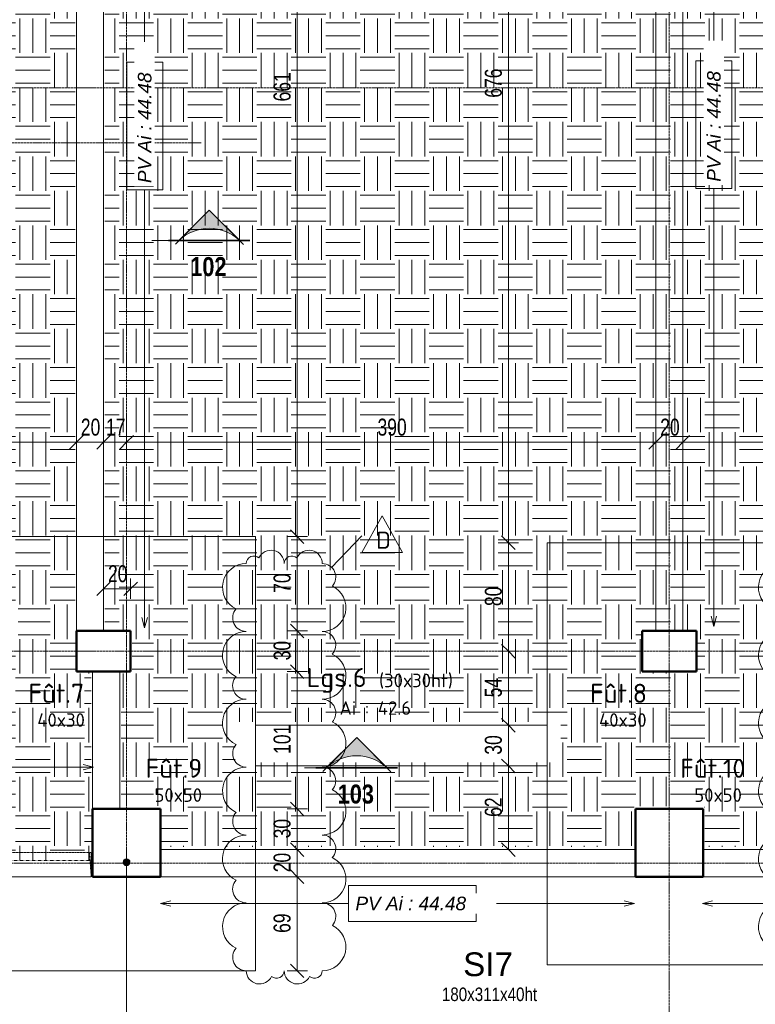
# Model space of a CAD drawing. Header units: millimetres. Extents: x 3690 to 285311, y -2348 to 78336.
# Tile 5 of 46: x 66418 to 71839, y 50834 to 58089. Entities that reach past the tile are written whole.
import ezdxf

# ---------------------------------------------------------------- set-up
doc = ezdxf.new("R2010")
doc.units = ezdxf.units.MM
for name, pattern in [('Ligne de quadrillage', [22.225, 12.7, -3.175, 3.175, -3.175]), ('Tiret 1_16_', [3.175, 1.5875, -1.5875]), ('tiret perso', [2.6, 1.3, -1.3])]:
    doc.linetypes.add(name, pattern=pattern)
for name, color, linetype, lineweight in [('A-ANNO-DIMS', 211, 'Continuous', 9), ('A-ANNO-DIMS-50', 211, 'Continuous', 9), ('A-DETL', 90, 'Continuous', 5), ('A-DETL-GENF', 92, 'Continuous', 5), ('A-FLOR-OTLN', 51, 'Continuous', 5), ('A-WALL', 113, 'Continuous', 9), ('G-ANNO-DIMS', 111, 'Continuous', 9), ('G-ANNO-REVC', 71, 'Continuous', 9), ('G-ANNO-REVC-IDEN', 71, 'Continuous', 9), ('G-ANNO-SYMB', 111, 'Continuous', 9), ('G-ANNO-TEXT', 231, 'Continuous', 9), ('S-BEAM', 12, 'Continuous', 5), ('S-BEAM-IDEN', 2, 'Continuous', 9), ('S-COLS', 52, 'Continuous', 5), ('S-COLS-IDEN', 171, 'Continuous', 9), ('S-FNDN', 32, 'Continuous', 9), ('S-FNDN-IDEN', 2, 'Continuous', 9), ('S-GRID', 1, 'Continuous', 9)]:
    doc.layers.add(name, color=color, linetype=linetype, lineweight=lineweight)
doc.styles.add('Arial Narrow_5', font='ARIALN.TTF', dxfattribs={"width": 0.9, "height": 125})
doc.styles.add('Arial Narrow_B_4', font='ARIALNB.TTF', dxfattribs={"height": 140})
doc.styles.add('Arial_6', font='arial.ttf', dxfattribs={"width": 0.8, "height": 100})
doc.styles.add('Arial_7', font='arial.ttf', dxfattribs={"height": 175})
doc.styles.add('Arial_I_1', font='ariali.ttf', dxfattribs={"height": 100})
doc.styles.add('ISOCPEUR', font='isocpeur.ttf', dxfattribs={"height": 100})
doc.styles.add('ISOCPEUR_1', font='isocpeur.ttf', dxfattribs={"height": 125})
doc.styles.add('ISOCPEUR_B', font='txt', dxfattribs={"height": 140})
doc.dimstyles.new('AB6_1_50_-_GB', dxfattribs={"dimscale": 304.8, "dimtxt": 127.928872, "dimasz": 0.328084, "dimexe": 0.246063, "dimexo": 0.0625, "dimgap": 0.04101, "dimtad": 1, "dimdec": 0, "dimlfac": 0.1, "dimdsep": 46, "dimtxsty": 'Arial Narrow_5', "dimblk1": 'OBLIQUE', "dimblk2": 'OBLIQUE', "dimsah": 1, "dimcen": 0.09, "dimazin": 0, "dimtfac": 1, "dimtdec": 4, "dimtix": 1, "dimtmove": 0, "dimatfit": 3, "dimfxl": 0.246063, "dimfxlon": 1, "dimtvp": 1, "dimtolj": 1, "dimtzin": 0, "dimarcsym": 2})
pattern_1 = [(0, (76801.46, -544.81), (254, 254), [254, -254]), (0, (76801.46, -449.56), (254, 254), [254, -254]), (0, (76801.46, -354.31), (254, 254), [254, -254]), (90, (76833.2, -322.56), (-254, 254), [254, -254]), (90, (76928.46, -322.56), (-254, 254), [254, -254]), (90, (77023.7, -322.56), (-254, 254), [254, -254])]

# ---------------------------------------------------------------- blocks, each defined once
blk = doc.blocks.new('Coupe - Extrémité de la ligne de coupe - Pleine AB6-966899-Fondations variante')
at = {"layer": 'G-ANNO-SYMB'}
h = blk.add_hatch(color=256, dxfattribs=at)
edge = h.paths.add_edge_path()
edge.add_line((-6, 4.49), (-1.51, 0))
edge.add_arc((-6, -4.7), 6.5, 46.3308, 133.6692)
edge.add_line((-10.49, 0), (-6, 4.49))
for p, q in [((-6, 4.49), (-11.04, -0.56)), ((-6, 4.49), (-10.49, 0)), ((-6, 4.49), (-1.01, -0.51)), ((-1.51, 0), (-6, 4.49)), ((-12, 0.05), (0, 0.05)), ((-12, 0), (0, 0)), ((-12, 0), (-10.49, 0)), ((-12, -0.05), (0, -0.05)), ((0, 0), (-1.51, 0))]:
    blk.add_line(p, q, dxfattribs=at)
blk.add_arc((-6, -4.7), 6.5, 46.3308, 133.6692, dxfattribs=at)
blk = doc.blocks.new('DIMBLOCK17-Fondations variante')
at = {"layer": 'A-ANNO-DIMS-50'}
for p, q in [((64230.5, 54975.3), (64230.5, 55050.3)), ((66835.5, 54975.3), (66835.5, 55050.3)), ((64230.5, 54975.3), (66835.5, 54975.3)), ((64230.5, 54975.3), (64230.5, 54900.3)), ((66835.5, 54975.3), (66835.5, 54900.3))]:
    blk.add_line(p, q, dxfattribs=at)
at = {"layer": 'A-ANNO-DIMS-50', "lineweight": 18}
for p, q in [((64230.5, 54975.3), (64280.5, 55025.3)), ((66835.5, 54975.3), (66885.5, 55025.3)), ((64230.5, 54975.3), (64180.5, 54925.3)), ((66835.5, 54975.3), (66785.5, 54925.3))]:
    blk.add_line(p, q, dxfattribs=at)
at = {"layer": 'A-ANNO-DIMS-50', "color": 0, "insert": (65432.4, 55149.4), "char_height": 125, "width": 241.237, "attachment_point": 1, "line_spacing_factor": 0.974696, "style": 'Arial Narrow_5'}
blk.add_mtext('260', dxfattribs=at)
blk = doc.blocks.new('_Oblique')
at = {"color": 0, "linetype": 'ByBlock', "lineweight": -2}
blk.add_line((-0.5, -0.5), (0.5, 0.5), dxfattribs=at)
blk = doc.blocks.new('DIMBLOCK18-Fondations variante')
at = {"layer": 'A-ANNO-DIMS-50'}
for p, q in [((66835.5, 54975.3), (66835.5, 55050.3)), ((67035.5, 54975.3), (67035.5, 55050.3)), ((66835.5, 54975.3), (67035.5, 54975.3)), ((66835.5, 54975.3), (66835.5, 54900.3)), ((67035.5, 54975.3), (67035.5, 54900.3))]:
    blk.add_line(p, q, dxfattribs=at)
at = {"layer": 'A-ANNO-DIMS-50', "lineweight": 18}
for p, q in [((66835.5, 54975.3), (66885.5, 55025.3)), ((67035.5, 54975.3), (67085.5, 55025.3)), ((66835.5, 54975.3), (66785.5, 54925.3)), ((67035.5, 54975.3), (66985.5, 54925.3))]:
    blk.add_line(p, q, dxfattribs=at)
at = {"layer": 'A-ANNO-DIMS-50', "color": 0, "insert": (66868.4, 55149.4), "char_height": 125, "width": 160.825, "attachment_point": 1, "line_spacing_factor": 0.974696, "style": 'Arial Narrow_5'}
blk.add_mtext('20', dxfattribs=at)
blk = doc.blocks.new('DIMBLOCK19-Fondations variante')
at = {"layer": 'A-ANNO-DIMS-50'}
for p, q in [((67035.5, 54975.3), (67035.5, 55050.3)), ((67205.5, 54975.3), (67205.5, 55050.3)), ((67035.5, 54975.3), (67205.5, 54975.3)), ((67035.5, 54975.3), (67035.5, 54900.3)), ((67205.5, 54975.3), (67205.5, 54900.3))]:
    blk.add_line(p, q, dxfattribs=at)
at = {"layer": 'A-ANNO-DIMS-50', "lineweight": 18}
for p, q in [((67035.5, 54975.3), (67085.5, 55025.3)), ((67205.5, 54975.3), (67255.5, 55025.3)), ((67035.5, 54975.3), (66985.5, 54925.3)), ((67205.5, 54975.3), (67155.5, 54925.3))]:
    blk.add_line(p, q, dxfattribs=at)
at = {"layer": 'A-ANNO-DIMS-50', "color": 0, "insert": (67053.4, 55149.4), "char_height": 125, "width": 160.825, "attachment_point": 1, "line_spacing_factor": 0.974696, "style": 'Arial Narrow_5'}
blk.add_mtext('17', dxfattribs=at)
blk = doc.blocks.new('DIMBLOCK20-Fondations variante')
at = {"layer": 'A-ANNO-DIMS-50'}
for p, q in [((67205.5, 54975.3), (67205.5, 55050.3)), ((71105.5, 54975.3), (71105.5, 55050.3)), ((67205.5, 54975.3), (71105.5, 54975.3)), ((67205.5, 54975.3), (67205.5, 54900.3)), ((71105.5, 54975.3), (71105.5, 54900.3))]:
    blk.add_line(p, q, dxfattribs=at)
at = {"layer": 'A-ANNO-DIMS-50', "lineweight": 18}
for p, q in [((67205.5, 54975.3), (67255.5, 55025.3)), ((71105.5, 54975.3), (71155.5, 55025.3)), ((67205.5, 54975.3), (67155.5, 54925.3)), ((71105.5, 54975.3), (71055.5, 54925.3))]:
    blk.add_line(p, q, dxfattribs=at)
at = {"layer": 'A-ANNO-DIMS-50', "color": 0, "insert": (69054.9, 55149.4), "char_height": 125, "width": 241.237, "attachment_point": 1, "line_spacing_factor": 0.974696, "style": 'Arial Narrow_5'}
blk.add_mtext('390', dxfattribs=at)
blk = doc.blocks.new('DIMBLOCK21-Fondations variante')
at = {"layer": 'A-ANNO-DIMS-50'}
for p, q in [((71105.5, 54975.3), (71105.5, 55050.3)), ((71305.5, 54975.3), (71305.5, 55050.3)), ((71105.5, 54975.3), (71305.5, 54975.3)), ((71105.5, 54975.3), (71105.5, 54900.3)), ((71305.5, 54975.3), (71305.5, 54900.3))]:
    blk.add_line(p, q, dxfattribs=at)
at = {"layer": 'A-ANNO-DIMS-50', "lineweight": 18}
for p, q in [((71105.5, 54975.3), (71155.5, 55025.3)), ((71305.5, 54975.3), (71355.5, 55025.3)), ((71105.5, 54975.3), (71055.5, 54925.3)), ((71305.5, 54975.3), (71255.5, 54925.3))]:
    blk.add_line(p, q, dxfattribs=at)
at = {"layer": 'A-ANNO-DIMS-50', "color": 0, "insert": (71138.4, 55149.4), "char_height": 125, "width": 160.825, "attachment_point": 1, "line_spacing_factor": 0.974696, "style": 'Arial Narrow_5'}
blk.add_mtext('20', dxfattribs=at)
blk = doc.blocks.new('DIMBLOCK47-Fondations variante')
at = {"layer": 'A-ANNO-DIMS-50'}
for p, q in [((67035.5, 53895.6), (67035.5, 53970.6)), ((67235.5, 53895.6), (67235.5, 53970.6)), ((67035.5, 53895.6), (67235.5, 53895.6)), ((67035.5, 53895.6), (67035.5, 53820.6)), ((67235.5, 53895.6), (67235.5, 53820.6))]:
    blk.add_line(p, q, dxfattribs=at)
at = {"layer": 'A-ANNO-DIMS-50', "lineweight": 18}
for p, q in [((67035.5, 53895.6), (67085.5, 53945.6)), ((67235.5, 53895.6), (67285.5, 53945.6)), ((67035.5, 53895.6), (66985.5, 53845.6)), ((67235.5, 53895.6), (67185.5, 53845.6))]:
    blk.add_line(p, q, dxfattribs=at)
at = {"layer": 'A-ANNO-DIMS-50', "color": 0, "insert": (67068.4, 54069.6), "char_height": 125, "width": 160.825, "attachment_point": 1, "line_spacing_factor": 0.974696, "style": 'Arial Narrow_5'}
blk.add_mtext('20', dxfattribs=at)
blk = doc.blocks.new('DIMBLOCK252-Fondations variante')
at = {"layer": 'A-ANNO-DIMS-50', "lineweight": 18}
for p, q in [((70019.9, 52590.4), (69969.9, 52640.4)), ((70019.9, 52590.4), (70069.9, 52540.4)), ((70019.9, 51973.7), (69969.9, 52023.7)), ((70019.9, 51973.7), (70069.9, 51923.7))]:
    blk.add_line(p, q, dxfattribs=at)
at = {"layer": 'A-ANNO-DIMS-50'}
for p, q in [((70019.9, 52590.4), (69944.9, 52590.4)), ((70019.9, 51973.7), (70019.9, 52590.4)), ((70019.9, 52590.4), (70094.9, 52590.4)), ((70019.9, 51973.7), (69944.9, 51973.7)), ((70019.9, 51973.7), (70094.9, 51973.7))]:
    blk.add_line(p, q, dxfattribs=at)
at = {"layer": 'A-ANNO-DIMS-50', "color": 0, "insert": (69845.8, 52215.1), "char_height": 125, "width": 160.825, "attachment_point": 1, "rotation": 90, "line_spacing_factor": 0.974696, "style": 'Arial Narrow_5'}
blk.add_mtext('62', dxfattribs=at)
blk = doc.blocks.new('DIMBLOCK253-Fondations variante')
at = {"layer": 'A-ANNO-DIMS-50'}
for p, q in [((70019.9, 52890.4), (69944.9, 52890.4)), ((70019.9, 52590.4), (70019.9, 52890.4)), ((70019.9, 52890.4), (70094.9, 52890.4)), ((70019.9, 52590.4), (69944.9, 52590.4)), ((70019.9, 52590.4), (70094.9, 52590.4))]:
    blk.add_line(p, q, dxfattribs=at)
at = {"layer": 'A-ANNO-DIMS-50', "lineweight": 18}
for p, q in [((70019.9, 52890.4), (69969.9, 52940.4)), ((70019.9, 52890.4), (70069.9, 52840.4)), ((70019.9, 52590.4), (69969.9, 52640.4)), ((70019.9, 52590.4), (70069.9, 52540.4))]:
    blk.add_line(p, q, dxfattribs=at)
at = {"layer": 'A-ANNO-DIMS-50', "color": 0, "insert": (69845.8, 52673.4), "char_height": 125, "width": 160.825, "attachment_point": 1, "rotation": 90, "line_spacing_factor": 0.974696, "style": 'Arial Narrow_5'}
blk.add_mtext('30', dxfattribs=at)
blk = doc.blocks.new('DIMBLOCK254-Fondations variante')
at = {"layer": 'A-ANNO-DIMS-50', "lineweight": 18}
for p, q in [((70019.9, 53435.4), (69969.9, 53485.4)), ((70019.9, 53435.4), (70069.9, 53385.4)), ((70019.9, 52890.4), (69969.9, 52940.4)), ((70019.9, 52890.4), (70069.9, 52840.4))]:
    blk.add_line(p, q, dxfattribs=at)
at = {"layer": 'A-ANNO-DIMS-50'}
for p, q in [((70019.9, 53435.4), (69944.9, 53435.4)), ((70019.9, 52890.4), (70019.9, 53435.4)), ((70019.9, 53435.4), (70094.9, 53435.4)), ((70019.9, 52890.4), (69944.9, 52890.4)), ((70019.9, 52890.4), (70094.9, 52890.4))]:
    blk.add_line(p, q, dxfattribs=at)
at = {"layer": 'A-ANNO-DIMS-50', "color": 0, "insert": (69845.8, 53095.9), "char_height": 125, "width": 160.825, "attachment_point": 1, "rotation": 90, "line_spacing_factor": 0.974696, "style": 'Arial Narrow_5'}
blk.add_mtext('54', dxfattribs=at)
blk = doc.blocks.new('DIMBLOCK255-Fondations variante')
at = {"layer": 'A-ANNO-DIMS-50', "lineweight": 18}
for p, q in [((70019.9, 54235.4), (69969.9, 54285.4)), ((70019.9, 54235.4), (70069.9, 54185.4)), ((70019.9, 53435.4), (69969.9, 53485.4)), ((70019.9, 53435.4), (70069.9, 53385.4))]:
    blk.add_line(p, q, dxfattribs=at)
at = {"layer": 'A-ANNO-DIMS-50'}
for p, q in [((70019.9, 54235.4), (69944.9, 54235.4)), ((70019.9, 53435.4), (70019.9, 54235.4)), ((70019.9, 54235.4), (70094.9, 54235.4)), ((70019.9, 53435.4), (69944.9, 53435.4)), ((70019.9, 53435.4), (70094.9, 53435.4))]:
    blk.add_line(p, q, dxfattribs=at)
at = {"layer": 'A-ANNO-DIMS-50', "color": 0, "insert": (69845.8, 53768.4), "char_height": 125, "width": 160.825, "attachment_point": 1, "rotation": 90, "line_spacing_factor": 0.974696, "style": 'Arial Narrow_5'}
blk.add_mtext('80', dxfattribs=at)
blk = doc.blocks.new('DIMBLOCK256-Fondations variante')
at = {"layer": 'A-ANNO-DIMS-50', "lineweight": 18}
for p, q in [((70019.9, 60993.6), (69969.9, 61043.6)), ((70019.9, 60993.6), (70069.9, 60943.6)), ((70019.9, 54235.4), (69969.9, 54285.4)), ((70019.9, 54235.4), (70069.9, 54185.4))]:
    blk.add_line(p, q, dxfattribs=at)
at = {"layer": 'A-ANNO-DIMS-50'}
for p, q in [((70019.9, 60993.6), (69944.9, 60993.6)), ((70019.9, 54235.4), (70019.9, 60993.6)), ((70019.9, 60993.6), (70094.9, 60993.6)), ((70019.9, 54235.4), (69944.9, 54235.4)), ((70019.9, 54235.4), (70094.9, 54235.4))]:
    blk.add_line(p, q, dxfattribs=at)
at = {"layer": 'A-ANNO-DIMS-50', "color": 0, "insert": (69845.8, 57514), "char_height": 125, "width": 241.237, "attachment_point": 1, "rotation": 90, "line_spacing_factor": 0.974696, "style": 'Arial Narrow_5'}
blk.add_mtext('676', dxfattribs=at)
blk = doc.blocks.new('DIMBLOCK278-Fondations variante')
at = {"layer": 'A-ANNO-DIMS-50', "lineweight": 18}
for p, q in [((68462.9, 60893.6), (68412.9, 60943.6)), ((68462.9, 60893.6), (68512.9, 60843.6)), ((68462.9, 54280.4), (68412.9, 54330.4)), ((68462.9, 54280.4), (68512.9, 54230.4))]:
    blk.add_line(p, q, dxfattribs=at)
at = {"layer": 'A-ANNO-DIMS-50'}
for p, q in [((68462.9, 60893.6), (68387.9, 60893.6)), ((68462.9, 60893.6), (68462.9, 54280.4)), ((68462.9, 60893.6), (68537.9, 60893.6)), ((68462.9, 54280.4), (68387.9, 54280.4)), ((68462.9, 54280.4), (68537.9, 54280.4))]:
    blk.add_line(p, q, dxfattribs=at)
at = {"layer": 'A-ANNO-DIMS-50', "color": 0, "insert": (68288.8, 57486.5), "char_height": 125, "width": 241.237, "attachment_point": 1, "rotation": 90, "line_spacing_factor": 0.974696, "style": 'Arial Narrow_5'}
blk.add_mtext('661', dxfattribs=at)
blk = doc.blocks.new('DIMBLOCK279-Fondations variante')
at = {"layer": 'A-ANNO-DIMS-50'}
for p, q in [((68462.9, 54280.4), (68387.9, 54280.4)), ((68462.9, 54280.4), (68462.9, 53585.4)), ((68462.9, 54280.4), (68537.9, 54280.4)), ((68462.9, 53585.4), (68387.9, 53585.4)), ((68462.9, 53585.4), (68537.9, 53585.4))]:
    blk.add_line(p, q, dxfattribs=at)
at = {"layer": 'A-ANNO-DIMS-50', "lineweight": 18}
for p, q in [((68462.9, 54280.4), (68412.9, 54330.4)), ((68462.9, 54280.4), (68512.9, 54230.4)), ((68462.9, 53585.4), (68412.9, 53635.4)), ((68462.9, 53585.4), (68512.9, 53535.4))]:
    blk.add_line(p, q, dxfattribs=at)
at = {"layer": 'A-ANNO-DIMS-50', "color": 0, "insert": (68288.8, 53865.9), "char_height": 125, "width": 160.825, "attachment_point": 1, "rotation": 90, "line_spacing_factor": 0.974696, "style": 'Arial Narrow_5'}
blk.add_mtext('70', dxfattribs=at)
blk = doc.blocks.new('DIMBLOCK280-Fondations variante')
at = {"layer": 'A-ANNO-DIMS-50', "lineweight": 18}
for p, q in [((68462.9, 53585.4), (68412.9, 53635.4)), ((68462.9, 53585.4), (68512.9, 53535.4)), ((68462.9, 53285.4), (68412.9, 53335.4)), ((68462.9, 53285.4), (68512.9, 53235.4))]:
    blk.add_line(p, q, dxfattribs=at)
at = {"layer": 'A-ANNO-DIMS-50'}
for p, q in [((68462.9, 53585.4), (68387.9, 53585.4)), ((68462.9, 53585.4), (68462.9, 53285.4)), ((68462.9, 53585.4), (68537.9, 53585.4)), ((68462.9, 53285.4), (68387.9, 53285.4)), ((68462.9, 53285.4), (68537.9, 53285.4))]:
    blk.add_line(p, q, dxfattribs=at)
at = {"layer": 'A-ANNO-DIMS-50', "color": 0, "insert": (68288.8, 53368.4), "char_height": 125, "width": 160.825, "attachment_point": 1, "rotation": 90, "line_spacing_factor": 0.974696, "style": 'Arial Narrow_5'}
blk.add_mtext('30', dxfattribs=at)
blk = doc.blocks.new('DIMBLOCK281-Fondations variante')
at = {"layer": 'A-ANNO-DIMS-50', "lineweight": 18}
for p, q in [((68462.9, 53285.4), (68412.9, 53335.4)), ((68462.9, 53285.4), (68512.9, 53235.4)), ((68462.9, 52273.7), (68412.9, 52323.7)), ((68462.9, 52273.7), (68512.9, 52223.7))]:
    blk.add_line(p, q, dxfattribs=at)
at = {"layer": 'A-ANNO-DIMS-50'}
for p, q in [((68462.9, 53285.4), (68387.9, 53285.4)), ((68462.9, 53285.4), (68462.9, 52273.7)), ((68462.9, 53285.4), (68537.9, 53285.4)), ((68462.9, 52273.7), (68387.9, 52273.7)), ((68462.9, 52273.7), (68537.9, 52273.7))]:
    blk.add_line(p, q, dxfattribs=at)
at = {"layer": 'A-ANNO-DIMS-50', "color": 0, "insert": (68288.8, 52679), "char_height": 125, "width": 241.237, "attachment_point": 1, "rotation": 90, "line_spacing_factor": 0.974696, "style": 'Arial Narrow_5'}
blk.add_mtext('101', dxfattribs=at)
blk = doc.blocks.new('DIMBLOCK282-Fondations variante')
at = {"layer": 'A-ANNO-DIMS-50', "lineweight": 18}
for p, q in [((68462.9, 52273.7), (68412.9, 52323.7)), ((68462.9, 52273.7), (68512.9, 52223.7)), ((68462.9, 51973.7), (68412.9, 52023.7)), ((68462.9, 51973.7), (68512.9, 51923.7))]:
    blk.add_line(p, q, dxfattribs=at)
at = {"layer": 'A-ANNO-DIMS-50'}
for p, q in [((68462.9, 52273.7), (68387.9, 52273.7)), ((68462.9, 52273.7), (68462.9, 51973.7)), ((68462.9, 52273.7), (68537.9, 52273.7)), ((68462.9, 51973.7), (68387.9, 51973.7)), ((68462.9, 51973.7), (68537.9, 51973.7))]:
    blk.add_line(p, q, dxfattribs=at)
at = {"layer": 'A-ANNO-DIMS-50', "color": 0, "insert": (68288.8, 52056.7), "char_height": 125, "width": 160.825, "attachment_point": 1, "rotation": 90, "line_spacing_factor": 0.974696, "style": 'Arial Narrow_5'}
blk.add_mtext('30', dxfattribs=at)
blk = doc.blocks.new('DIMBLOCK283-Fondations variante')
at = {"layer": 'A-ANNO-DIMS-50', "lineweight": 18}
for p, q in [((68462.9, 51973.7), (68412.9, 52023.7)), ((68462.9, 51973.7), (68512.9, 51923.7)), ((68462.9, 51773.7), (68412.9, 51823.7)), ((68462.9, 51773.7), (68512.9, 51723.7))]:
    blk.add_line(p, q, dxfattribs=at)
at = {"layer": 'A-ANNO-DIMS-50'}
for p, q in [((68462.9, 51973.7), (68387.9, 51973.7)), ((68462.9, 51973.7), (68462.9, 51773.7)), ((68462.9, 51973.7), (68537.9, 51973.7)), ((68462.9, 51773.7), (68387.9, 51773.7)), ((68462.9, 51773.7), (68537.9, 51773.7))]:
    blk.add_line(p, q, dxfattribs=at)
at = {"layer": 'A-ANNO-DIMS-50', "color": 0, "insert": (68288.8, 51806.7), "char_height": 125, "width": 160.825, "attachment_point": 1, "rotation": 90, "line_spacing_factor": 0.974696, "style": 'Arial Narrow_5'}
blk.add_mtext('20', dxfattribs=at)
blk = doc.blocks.new('DIMBLOCK284-Fondations variante')
at = {"layer": 'A-ANNO-DIMS-50', "lineweight": 18}
for p, q in [((68462.9, 51773.7), (68412.9, 51823.7)), ((68462.9, 51773.7), (68512.9, 51723.7)), ((68462.9, 51080.4), (68412.9, 51130.4)), ((68462.9, 51080.4), (68512.9, 51030.4))]:
    blk.add_line(p, q, dxfattribs=at)
at = {"layer": 'A-ANNO-DIMS-50'}
for p, q in [((68462.9, 51773.7), (68387.9, 51773.7)), ((68462.9, 51773.7), (68462.9, 51080.4)), ((68462.9, 51773.7), (68537.9, 51773.7)), ((68462.9, 51080.4), (68387.9, 51080.4)), ((68462.9, 51080.4), (68537.9, 51080.4))]:
    blk.add_line(p, q, dxfattribs=at)
at = {"layer": 'A-ANNO-DIMS-50', "color": 0, "insert": (68288.8, 51360.1), "char_height": 125, "width": 160.825, "attachment_point": 1, "rotation": 90, "line_spacing_factor": 0.974696, "style": 'Arial Narrow_5'}
blk.add_mtext('69', dxfattribs=at)
blk = doc.blocks.new('DIMBLOCK295-Fondations variante')
at = {"layer": 'A-ANNO-DIMS-50'}
for p, q in [((71305.5, 54975.3), (71305.5, 55050.3)), ((75005.5, 54975.3), (75005.5, 55050.3)), ((75005.5, 54975.3), (71305.5, 54975.3)), ((71305.5, 54975.3), (71305.5, 54900.3)), ((75005.5, 54975.3), (75005.5, 54900.3))]:
    blk.add_line(p, q, dxfattribs=at)
at = {"layer": 'A-ANNO-DIMS-50', "lineweight": 18}
for p, q in [((71305.5, 54975.3), (71355.5, 55025.3)), ((75005.5, 54975.3), (75055.5, 55025.3)), ((71305.5, 54975.3), (71255.5, 54925.3)), ((75005.5, 54975.3), (74955.5, 54925.3))]:
    blk.add_line(p, q, dxfattribs=at)
at = {"layer": 'A-ANNO-DIMS-50', "color": 0, "insert": (73054.9, 55149.4), "char_height": 125, "width": 241.237, "attachment_point": 1, "line_spacing_factor": 0.974696, "style": 'Arial Narrow_5'}
blk.add_mtext('370', dxfattribs=at)
blk = doc.blocks.new('Family - ___-3294410-Fondations variante')
at = {"layer": 'G-ANNO-REVC'}
for centre, radius, start, end in [((-8998.1, 54450.4), 56, 46.07606, 177.88638), ((-8872.2, 54445.7), 98, 357.88638, 152.67761), ((-8718.3, 54440.1), 56, 46.07606, 177.88638), ((-8592.4, 54435.4), 98, 357.88638, 152.67761), ((-9060.5, 54277.6), 175, 87.88638, 242.67761), ((-8498.1, 54331.9), 100, 316.07606, 87.88638), ((-8506.4, 54107), 175, 267.88638, 62.67761), ((-9068.8, 54052.7), 100, 136.07606, 267.88638), ((-9079, 53777.9), 175, 87.88638, 242.67761), ((-8516.6, 53832.2), 100, 316.07606, 87.88638), ((-8524.9, 53607.4), 175, 267.88638, 62.67761), ((-9087.3, 53553.1), 100, 136.07606, 267.88638), ((-9097.4, 53278.3), 175, 87.88638, 242.67761), ((-8535, 53332.5), 100, 316.07606, 87.88638), ((-8543.3, 53107.7), 175, 267.88638, 62.67761), ((-9105.7, 53053.4), 100, 136.07606, 267.88638), ((-9115.8, 52778.6), 175, 87.88638, 242.67761), ((-8553.5, 52832.9), 100, 316.07606, 87.88638), ((-8561.7, 52608), 175, 267.88638, 62.67761), ((-9124.1, 52553.7), 100, 136.07606, 267.88638), ((-9134.3, 52278.9), 175, 87.88638, 242.67761), ((-8571.9, 52333.2), 100, 316.07606, 87.88638), ((-8580.2, 52108.4), 175, 267.88638, 62.67761), ((-9142.6, 52054.1), 100, 136.07606, 267.88638), ((-9152.7, 51779.3), 175, 87.88638, 242.67761), ((-8590.3, 51833.6), 100, 316.07606, 87.88638), ((-8598.6, 51608.7), 175, 267.88638, 62.67761), ((-9161, 51554.4), 100, 136.07606, 267.88638), ((-9066.8, 51450.9), 98, 177.88638, 332.67761), ((-8940.9, 51446.2), 56, 226.07606, 357.88638), ((-8787, 51440.6), 98, 177.88638, 332.67761), ((-8661, 51435.9), 56, 226.07606, 357.88638)]:
    blk.add_arc(centre, radius, start, end, dxfattribs=at)
blk = doc.blocks.new('M_Etiquette de révision - M_Etiquette de révision-2978296-Fondations variante')
at = {"layer": 'G-ANNO-REVC-IDEN'}
for p, q in [((-3.1, -1.98), (-0.1, 3.43)), ((-0.1, 3.43), (2.9, -1.98)), ((2.9, -1.98), (-3.1, -1.98))]:
    blk.add_line(p, q, dxfattribs=at)
blk = doc.blocks.new('Family - ___-3294439-Fondations variante')
at = {"layer": 'G-ANNO-REVC'}
for centre, radius, start, end in [((-5050.8, 54304.7), 56, 46.07606, 177.88638), ((-4924.9, 54300.1), 98, 357.88638, 152.67761), ((-4771, 54294.4), 56, 46.07606, 177.88638), ((-4645.1, 54289.7), 98, 357.88638, 152.67761), ((-5113.2, 54131.9), 175, 87.88638, 242.67761), ((-4550.8, 54186.2), 100, 316.07606, 87.88638), ((-4559.1, 53961.3), 175, 267.88638, 62.67761), ((-5121.5, 53907), 100, 136.07606, 267.88638), ((-5131.6, 53632.2), 175, 87.88638, 242.67761), ((-4569.3, 53686.5), 100, 316.07606, 87.88638), ((-4577.6, 53461.7), 175, 267.88638, 62.67761), ((-5139.9, 53407.4), 100, 136.07606, 267.88638), ((-5150.1, 53132.6), 175, 87.88638, 242.67761), ((-4587.7, 53186.9), 100, 316.07606, 87.88638), ((-4596, 52962), 175, 267.88638, 62.67761), ((-5158.4, 52907.7), 100, 136.07606, 267.88638), ((-5168.5, 52632.9), 175, 87.88638, 242.67761), ((-4606.1, 52687.2), 100, 316.07606, 87.88638), ((-4614.4, 52462.4), 175, 267.88638, 62.67761), ((-5176.8, 52408.1), 100, 136.07606, 267.88638), ((-5187, 52133.3), 175, 87.88638, 242.67761), ((-4624.6, 52187.5), 100, 316.07606, 87.88638), ((-4632.9, 51962.7), 175, 267.88638, 62.67761), ((-5195.3, 51908.4), 100, 136.07606, 267.88638), ((-5205.4, 51633.6), 175, 87.88638, 242.67761), ((-4643, 51687.9), 100, 316.07606, 87.88638), ((-4651.3, 51463), 175, 267.88638, 62.67761), ((-5213.7, 51408.7), 100, 136.07606, 267.88638), ((-5119.5, 51305.2), 98, 177.88638, 332.67761), ((-4993.5, 51300.6), 56, 226.07606, 357.88638), ((-4839.6, 51294.9), 98, 177.88638, 332.67761), ((-4713.7, 51290.2), 56, 226.07606, 357.88638)]:
    blk.add_arc(centre, radius, start, end, dxfattribs=at)

msp = doc.modelspace()

# ---------------------------------------------------------------- hatches: boundary and pattern name
at = {"layer": 'A-DETL-GENF'}
h = msp.add_hatch(dxfattribs=at)
h.set_pattern_fill('FP_16', color=253, style=0, pattern_type=2)
h.set_pattern_definition(pattern_1)
h.paths.add_polyline_path([(66945.46, 51893.73), (66945.46, 53275.4), (66825.46, 53275.4), (66825.46, 61898.56), (66945.46, 61898.56), (66945.46, 63200.23), (63465.46, 63200.23), (63465.46, 62770.23), (63015.46, 62770.23), (63015.46, 62018.05), (63415.46, 62018.05), (63415.46, 61578.56), (63010.46, 61578.56), (63010.46, 57330.89), (63415.46, 57330.89), (63415.46, 57020.89), (63010.46, 57020.89), (63010.46, 54173.92), (64070.84, 51893.73), (64907.82, 51893.73)])
h.paths.add_polyline_path([(63970.46, 53375.4), (63970.46, 53845.4), (64240.46, 53845.4), (64240.46, 53375.4)])
h.paths.add_polyline_path([(66405.46, 53460.4), (64605.72, 53460.4), (64605.72, 53760.4), (66405.46, 53760.4)])
h.paths.add_polyline_path([(63355.46, 57655.89), (63055.46, 57655.89), (63055.46, 61309.39), (63355.46, 61309.39)])
h.paths.add_polyline_path([(66242.97, 62284.39), (63705.5, 62284.39), (63705.5, 62584.39), (66242.97, 62584.39)])
h = msp.add_hatch(dxfattribs=at)
h.set_pattern_fill('FP_16', color=9, style=0, pattern_type=2)
h.set_pattern_definition(pattern_1)
h.paths.add_polyline_path([(74995.46, 51993.73), (74995.46, 63181.5), (71465.46, 63181.5), (71465.46, 62874.08), (70945.46, 62874.08), (70945.46, 63184.39), (67465.46, 63184.39), (67465.46, 62876.84), (67165.46, 62876.84), (67165.46, 61898.56), (67245.46, 61898.56), (67245.46, 61578.56), (67045.46, 61578.56), (67045.46, 53595.4), (67245.46, 53595.4), (67245.46, 53275.4), (67165.46, 53275.4), (67165.46, 52296.43), (67465.46, 52296.43), (67465.46, 51993.73), (70945.46, 51993.73), (70945.46, 52293.73), (71465.46, 52293.73), (71465.46, 51993.73), (71610.39, 51993.73)])
h.paths.add_polyline_path([(74655.46, 52590.4), (72005.88, 52590.4), (72005.88, 52890.4), (74655.46, 52890.4)])
h.paths.add_polyline_path([(70405.46, 52615.4), (68005.46, 52615.4), (68005.46, 52915.4), (70405.46, 52915.4)])
h.paths.add_polyline_path([(70995.46, 53275.4), (70995.46, 53595.4), (71415.46, 53595.4), (71415.46, 53275.4)])
h.paths.add_polyline_path([(70995.46, 61578.56), (70995.46, 61898.56), (71415.46, 61898.56), (71415.46, 61578.56)])
h.paths.add_polyline_path([(72005.46, 62284.39), (72005.46, 62584.39), (74705.46, 62584.39), (74705.46, 62284.39)])
h.paths.add_polyline_path([(68005.46, 62309.39), (68005.46, 62609.39), (70405.46, 62609.39), (70405.46, 62309.39)])
at = {"layer": 'G-ANNO-DIMS'}
h = msp.add_hatch(color=256, dxfattribs=at)
edge = h.paths.add_edge_path()
edge.add_arc((67205.46, 51880.77), 25, 0, 360)

# ---------------------------------------------------------------- linework, layer by layer
at = {"layer": 'A-DETL', "linetype": 'tiret perso'}
msp.add_line((64070.84, 51893.73), (66945.46, 51893.73), dxfattribs=at)
at = {"layer": 'A-FLOR-OTLN', "color": 7, "linetype": 'Tiret 1_16_'}
for p, q in [((64242.41, 51953.73), (66945.46, 51953.73)), ((66945.46, 51953.73), (64242.41, 51953.73)), ((66931.07, 51953.73), (66945.46, 51773.73)), ((66945.46, 51773.73), (66945.46, 51953.73)), ((66945.46, 51953.73), (66945.46, 51773.73)), ((64126.65, 51773.73), (66945.46, 51773.73)), ((66945.46, 51773.73), (64126.65, 51773.73))]:
    msp.add_line(p, q, dxfattribs=at)
at = {"layer": 'A-WALL'}
for p, q in [((66835.46, 61588.56), (66835.46, 53585.4)), ((67035.46, 53585.4), (67035.46, 61588.56)), ((71105.46, 61588.56), (71105.46, 53585.4)), ((71305.46, 53585.4), (71305.46, 61588.56)), ((67035.46, 53585.4), (66835.46, 53585.4)), ((71305.46, 53585.4), (71105.46, 53585.4)), ((66955.46, 53285.4), (66955.46, 52273.73)), ((66955.46, 53285.4), (67155.46, 53285.4)), ((67155.46, 52273.73), (67155.46, 53285.4)), ((67155.46, 52273.73), (66955.46, 52273.73)), ((70955.46, 51973.73), (67455.46, 51973.73)), ((67455.46, 51773.73), (67455.46, 51973.73)), ((70955.46, 51973.73), (70955.46, 51773.73)), ((74655.46, 51973.73), (71455.46, 51973.73)), ((71455.46, 51773.73), (71455.46, 51973.73)), ((67455.46, 51773.73), (70955.46, 51773.73)), ((71455.46, 51773.73), (74655.46, 51773.73))]:
    msp.add_line(p, q, dxfattribs=at)
at = {"layer": 'G-ANNO-DIMS'}
msp.add_line((67205.46, 51880.77), (67205.46, 50394.97), dxfattribs=at)
msp.add_circle((67205.46, 51880.77), 25, dxfattribs=at)
at = {"layer": 'G-ANNO-REVC-IDEN'}
msp.add_line((68716.64, 54053.61), (68940.13, 54286.37), dxfattribs=at)
at = {"layer": 'G-ANNO-SYMB'}
for p, q in [((67392.74, 56461.73), (67514.57, 56461.73)), ((68517.78, 52575.24), (68601.37, 52575.24))]:
    msp.add_line(p, q, dxfattribs=at)
at = {"layer": 'G-ANNO-TEXT', "color": 50}
for p, q in [((67338.7, 61585.89), (67338.7, 57774.99)), ((71533.7, 61595.89), (71533.7, 57784.99)), ((67338.7, 53608.82), (67338.7, 56834.99)), ((71533.7, 53618.82), (71533.7, 56844.99)), ((71533.7, 53618.82), (71513.61, 53693.82)), ((71533.7, 53618.82), (71553.8, 53693.82)), ((67338.7, 53608.82), (67318.61, 53683.82)), ((67338.7, 53608.82), (67358.8, 53683.82)), ((66960.51, 52581.21), (66885.51, 52601.3)), ((66960.51, 52581.21), (66198.29, 52581.21)), ((66960.51, 52581.21), (66885.51, 52561.11)), ((67456.39, 51577.07), (67531.39, 51597.16)), ((70948.99, 51577.07), (70873.99, 51597.16)), ((71449.23, 51577.07), (71524.23, 51597.16)), ((67456.39, 51577.07), (67531.39, 51556.97)), ((67456.39, 51577.07), (68842.25, 51577.07)), ((70948.99, 51577.07), (69782.25, 51577.07)), ((70948.99, 51577.07), (70873.99, 51556.97)), ((71449.23, 51577.07), (71524.23, 51556.97)), ((71449.23, 51577.07), (72942.25, 51577.07))]:
    msp.add_line(p, q, dxfattribs=at)
at = {"layer": 'G-ANNO-TEXT', "color": 50, "flags": 128}
for points in [[(67206.41, 56834.99), (67206.41, 57774.99), (67471.91, 57774.99), (67471.91, 56834.99)], [(71401.41, 56844.99), (71401.41, 57784.99), (71666.91, 57784.99), (71666.91, 56844.99)], [(68842.25, 51709.36), (69782.25, 51709.36), (69782.25, 51443.86), (68842.25, 51443.86)]]:
    msp.add_lwpolyline(points, close=True, dxfattribs=at)
at = {"layer": 'S-BEAM'}
for p, q in [((68155.46, 52890.4), (68155.46, 52590.4)), ((70305.46, 52890.4), (68155.46, 52890.4)), ((68155.46, 52590.4), (68155.46, 52890.4)), ((68155.46, 52890.4), (70305.46, 52890.4)), ((70305.46, 52590.4), (70305.46, 52890.4)), ((70305.46, 52890.4), (70305.46, 52590.4)), ((68155.46, 52590.4), (70305.46, 52590.4)), ((68155.46, 52590.4), (70305.46, 52590.4))]:
    msp.add_line(p, q, dxfattribs=at)
at = {"layer": 'S-COLS'}
for p, q in [((66835.46, 53285.4), (66835.46, 53585.4)), ((66835.46, 53585.4), (67235.46, 53585.4)), ((67235.46, 53585.4), (67235.46, 53285.4)), ((71005.46, 53285.4), (71005.46, 53585.4)), ((71005.46, 53585.4), (71405.46, 53585.4)), ((71405.46, 53585.4), (71405.46, 53285.4)), ((67235.46, 53285.4), (66835.46, 53285.4)), ((71405.46, 53285.4), (71005.46, 53285.4)), ((66955.46, 51773.73), (66955.46, 52273.73)), ((66955.46, 52273.73), (67455.46, 52273.73)), ((67455.46, 52273.73), (67455.46, 51773.73)), ((70955.46, 51773.73), (70955.46, 52273.73)), ((70955.46, 52273.73), (71455.46, 52273.73)), ((71455.46, 52273.73), (71455.46, 51773.73)), ((67455.46, 51773.73), (66955.46, 51773.73)), ((71455.46, 51773.73), (70955.46, 51773.73))]:
    msp.add_line(p, q, dxfattribs=at)
at = {"layer": 'S-COLS', "lineweight": 50}
for p, q in [((66835.46, 53285.4), (66835.46, 53585.4)), ((66835.46, 53585.4), (67235.46, 53585.4)), ((67235.46, 53285.4), (67235.46, 53585.4)), ((71005.46, 53285.4), (71005.46, 53585.4)), ((71005.46, 53585.4), (71405.46, 53585.4)), ((71405.46, 53285.4), (71405.46, 53585.4)), ((67235.46, 53285.4), (66835.46, 53285.4)), ((71405.46, 53285.4), (71005.46, 53285.4)), ((66955.46, 51773.73), (66955.46, 52273.73)), ((66955.46, 52273.73), (67455.46, 52273.73)), ((67455.46, 51773.73), (67455.46, 52273.73)), ((70955.46, 51773.73), (70955.46, 52273.73)), ((70955.46, 52273.73), (71455.46, 52273.73)), ((71455.46, 51773.73), (71455.46, 52273.73)), ((67455.46, 51773.73), (66955.46, 51773.73)), ((71455.46, 51773.73), (70955.46, 51773.73))]:
    msp.add_line(p, q, dxfattribs=at)
at = {"layer": 'S-FNDN', "lineweight": 5}
for p, q in [((68155.46, 54280.4), (66255.46, 54280.4)), ((66255.46, 54280.4), (68155.46, 54280.4)), ((68155.46, 51080.4), (68155.46, 54280.4)), ((68155.46, 54280.4), (68155.46, 51080.4)), ((72105.46, 54235.4), (70305.46, 54235.4)), ((70305.46, 54235.4), (70305.46, 51125.4)), ((70305.46, 51125.4), (70305.46, 54235.4)), ((70305.46, 54235.4), (72105.46, 54235.4)), ((66255.46, 51080.4), (68155.46, 51080.4)), ((68155.46, 51080.4), (66255.46, 51080.4)), ((70305.46, 51125.4), (72105.46, 51125.4)), ((72105.46, 51125.4), (70305.46, 51125.4))]:
    msp.add_line(p, q, dxfattribs=at)
at = {"layer": 'S-GRID', "linetype": 'Ligne de quadrillage'}
for p, q in [((67205.46, 47292.72), (67205.46, 65870.79)), ((71205.46, 47292.72), (71205.46, 65870.79)), ((60593.04, 57586.98), (110150.38, 57586.98)), ((67755.46, 57180.89), (61228.04, 57180.89)), ((60593.04, 53435.4), (110150.38, 53435.4)), ((60593.04, 51873.73), (110150.38, 51873.73))]:
    msp.add_line(p, q, dxfattribs=at)

# ---------------------------------------------------------------- block references
at = {"layer": 'G-ANNO-REVC', "rotation": 2.113623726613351}
msp.add_blockref('Family - ___-3294439-Fondations variante', (79143.55, 0), dxfattribs=at)
at = {"layer": 'G-ANNO-REVC-IDEN', "xscale": 49.99999999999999, "yscale": 49.99999999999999, "zscale": 49.99999999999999}
msp.add_blockref('M_Etiquette de révision - M_Etiquette de révision-2978296-Fondations variante', (69094.93, 54262.36), dxfattribs=at)
at = {"layer": 'G-ANNO-SYMB', "extrusion": (0, 0, -1), "xscale": 49.99999999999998, "yscale": 49.99999999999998, "zscale": 49.99999999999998}
for p in [(-67514.57, 56461.73), (-68601.37, 52575.24)]:
    msp.add_blockref('Coupe - Extrémité de la ligne de coupe - Pleine AB6-966899-Fondations variante', p, dxfattribs=at)

# ---------------------------------------------------------------- texts
at = {"layer": 'G-ANNO-REVC-IDEN', "insert": (69044.8, 54316.35), "char_height": 125, "width": 120.2531, "attachment_point": 1, "style": 'ISOCPEUR_1'}
msp.add_mtext('D', dxfattribs=at)
at = {"layer": 'G-ANNO-SYMB', "char_height": 140, "width": 324.6834, "attachment_point": 1, "style": 'Arial Narrow_B_4'}
for s, insert in [('102', (67674.52, 56339.77)), ('103', (68761.31, 52453.29))]:
    msp.add_mtext(s, dxfattribs=dict(at, insert=insert))
at = {"layer": 'S-BEAM-IDEN', "attachment_point": 1}
for s, insert, char_height, width, style in [('Lgs.6', (68532.37, 53312.07), 140, 553.1644, 'ISOCPEUR_B'), ('(30x30ht)', (69065.89, 53270.19), 100, 701.4766, 'ISOCPEUR'), ('Ai : 42.6', (68775.26, 53067.18), 100, 649.3669, 'ISOCPEUR')]:
    msp.add_mtext(s, dxfattribs=dict(at, insert=insert, char_height=char_height, width=width, style=style))
at = {"layer": 'S-COLS-IDEN', "attachment_point": 1}
for s, insert, char_height, width, style in [('Fût.7', (66481.57, 53195.68), 140, 537.1306, 'ISOCPEUR_B'), ('Fût.8', (70621.6, 53195.68), 140, 537.1306, 'ISOCPEUR_B'), ('40x30', (66547.3, 52978.62), 100, 452.9534, 'ISOCPEUR'), ('40x30', (70687.33, 52978.62), 100, 452.9534, 'ISOCPEUR'), ('Fût.9', (67345.51, 52642.74), 140, 537.1306, 'ISOCPEUR_B'), ('Fût.10', (71285.86, 52642.74), 140, 629.3247, 'ISOCPEUR_B'), ('50x50', (67411.24, 52425.68), 100, 440.9281, 'ISOCPEUR'), ('50x50', (71389.59, 52425.68), 100, 440.9281, 'ISOCPEUR')]:
    msp.add_mtext(s, dxfattribs=dict(at, insert=insert, char_height=char_height, width=width, style=style))
at = {"layer": 'S-FNDN-IDEN', "attachment_point": 1, "bg_fill": 3, "box_fill_scale": 1.25, "bg_fill_color": 256, "bg_fill_true_color": 13158600, "bg_fill_transparency": 0}
for s, insert, char_height, width, style in [('SI7', (69686.11, 51216.59), 175, 452.9534, 'Arial_7'), ('180x311x40ht', (69529.15, 50957.68), 100, 872.236, 'Arial_6')]:
    msp.add_mtext(s, dxfattribs=dict(at, insert=insert, char_height=char_height, width=width, style=style))

# ---------------------------------------------------------------- dimensions: what is measured, and where the dimension line sits
at = {"layer": 'A-ANNO-DIMS'}
for base, p1, p2, angle, override, picture, middle in [((70019.87, 60993.56), (70094.87, 54235.4), (70094.87, 60993.56), 90, {"dimpost": '<>', "dimfxl": 6758.163046}, 'DIMBLOCK256-Fondations variante', (69943.55, 57614.48)), ((68462.87, 54280.4), (68387.87, 60893.56), (68387.87, 54280.4), 90, {"dimpost": '<>', "dimfxl": 6613.163046}, 'DIMBLOCK278-Fondations variante', (68386.55, 57586.98)), ((67035.46, 54975.32), (66835.46, 55050.32), (67035.46, 55050.32), 0, {"dimpost": '<>', "dimfxl": 200}, 'DIMBLOCK18-Fondations variante', (66935.46, 55051.64)), ((71305.46, 54975.32), (71105.46, 55050.32), (71305.46, 55050.32), 0, {"dimpost": '<>', "dimfxl": 200}, 'DIMBLOCK21-Fondations variante', (71205.46, 55051.64)), ((68462.86718059, 53585.39666102), (68387.86718059, 54280.39666102), (68387.86718059, 53585.39666102), 90, {"dimpost": '<>', "dimfxl": 695}, 'DIMBLOCK279-Fondations variante', (68386.54555675, 53932.89666102)), ((70019.87, 54235.4), (69944.87, 53435.4), (70094.87, 54235.4), 90, {"dimpost": '<>', "dimfxl": 813.94103}, 'DIMBLOCK255-Fondations variante', (69943.55, 53835.4)), ((68462.87, 53285.4), (68387.87, 53585.4), (68387.87, 53285.4), 90, {"dimpost": '<>', "dimfxl": 300}, 'DIMBLOCK280-Fondations variante', (68386.55, 53435.4)), ((70019.8712, 53435.3967), (69944.8712, 52890.397), (69944.8712, 53435.3967), 90, {"dimpost": '<>', "dimfxl": 544.999687}, 'DIMBLOCK254-Fondations variante', (69943.8054, 53162.8968)), ((68462.87, 52273.73), (68387.87, 53285.4), (68387.87, 52273.73), 90, {"dimpost": '<>', "dimfxl": 1011.668898}, 'DIMBLOCK281-Fondations variante', (68386.55, 52779.56)), ((70019.87, 52890.4), (69944.87, 52590.4), (69944.87, 52890.4), 90, {"dimpost": '<>', "dimfxl": 300}, 'DIMBLOCK253-Fondations variante', (69943.55, 52740.4)), ((70019.87, 52590.4), (69944.87, 51973.73), (69944.87, 52590.4), 90, {"dimpost": '<>', "dimfxl": 616.669211}, 'DIMBLOCK252-Fondations variante', (69943.55, 52282.06)), ((68462.87, 51973.73), (68387.87, 52273.73), (68537.87, 51973.73), 90, {"dimpost": '<>', "dimfxl": 335.410197}, 'DIMBLOCK282-Fondations variante', (68386.55, 52123.73)), ((68462.87, 51773.73), (68537.87, 51973.73), (68537.87, 51773.73), 90, {"dimpost": '<>', "dimfxl": 200}, 'DIMBLOCK283-Fondations variante', (68386.55, 51873.73)), ((68462.87, 51080.4), (68537.87, 51773.73), (68387.87, 51080.4), 90, {"dimpost": '<>', "dimfxl": 709.371564}, 'DIMBLOCK284-Fondations variante', (68386.55, 51427.06))]:
    dim = msp.add_linear_dim(base=base, p1=p1, p2=p2, angle=angle, dimstyle='AB6_1_50_-_GB', override=override, dxfattribs=at)
    dim.commit()
    dim.dimension.update_dxf_attribs({"geometry": picture, "text_midpoint": middle})
for base, p1, p2, override, picture, middle in [((66835.45778011, 54975.32293749), (64230.45778033, 54900.32293749), (66835.45778011, 55050.32293749), {"dimpost": '<>', "dimfxl": 2609.315044}, 'DIMBLOCK17-Fondations variante', (65532.95778022, 55051.64456133)), ((67205.46, 54975.32), (67035.46, 55050.32), (67205.46, 55050.32), {"dimpost": '<>', "dimfxl": 170}, 'DIMBLOCK19-Fondations variante', (67120.46, 55050.58)), ((71105.46, 54975.32), (67205.46, 55050.32), (71105.46, 55050.32), {"dimpost": '<>', "dimfxl": 3900}, 'DIMBLOCK20-Fondations variante', (69155.46, 55051.64)), ((71305.46, 54975.32), (75005.46, 54900.32), (71305.46, 54900.32), {"dimpost": '<>', "dimfxl": 3700}, 'DIMBLOCK295-Fondations variante', (73155.46, 55051.64)), ((67235.46, 53895.57), (67035.46, 53970.57), (67235.46, 53820.57), {"dimpost": '<>', "dimfxl": 250}, 'DIMBLOCK47-Fondations variante', (67135.46, 53971.89))]:
    dim = msp.add_linear_dim(base=base, p1=p1, p2=p2, dimstyle='AB6_1_50_-_GB', override=override, dxfattribs=at)
    dim.commit()
    dim.dimension.update_dxf_attribs({"geometry": picture, "text_midpoint": middle})

# ---------------------------------------------------------------- next in the draw order: texts
at = {"layer": 'G-ANNO-TEXT', "color": 7, "char_height": 100, "width": 1014.1347, "attachment_point": 1, "rotation": 90, "style": 'Arial_I_1', "bg_fill": 3, "box_fill_scale": 1.25, "bg_fill_color": 256, "bg_fill_true_color": 13158600, "bg_fill_transparency": 0}
for insert in [(67288.7, 56884.99), (71483.7, 56894.99)]:
    msp.add_mtext('PV Ai : 44.48', dxfattribs=dict(at, insert=insert))
at = {"layer": 'G-ANNO-TEXT', "color": 7, "insert": (68892.25, 51627.07), "char_height": 100, "width": 1014.1347, "attachment_point": 1, "style": 'Arial_I_1', "bg_fill": 3, "box_fill_scale": 1.25, "bg_fill_color": 256, "bg_fill_true_color": 13158600, "bg_fill_transparency": 0}
msp.add_mtext('PV Ai : 44.48', dxfattribs=at)

# ---------------------------------------------------------------- next in the draw order: block references
at = {"layer": 'G-ANNO-REVC', "rotation": 2.113623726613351}
msp.add_blockref('Family - ___-3294410-Fondations variante', (79143.55, 0), dxfattribs=at)

doc.saveas('drawing.dxf')
